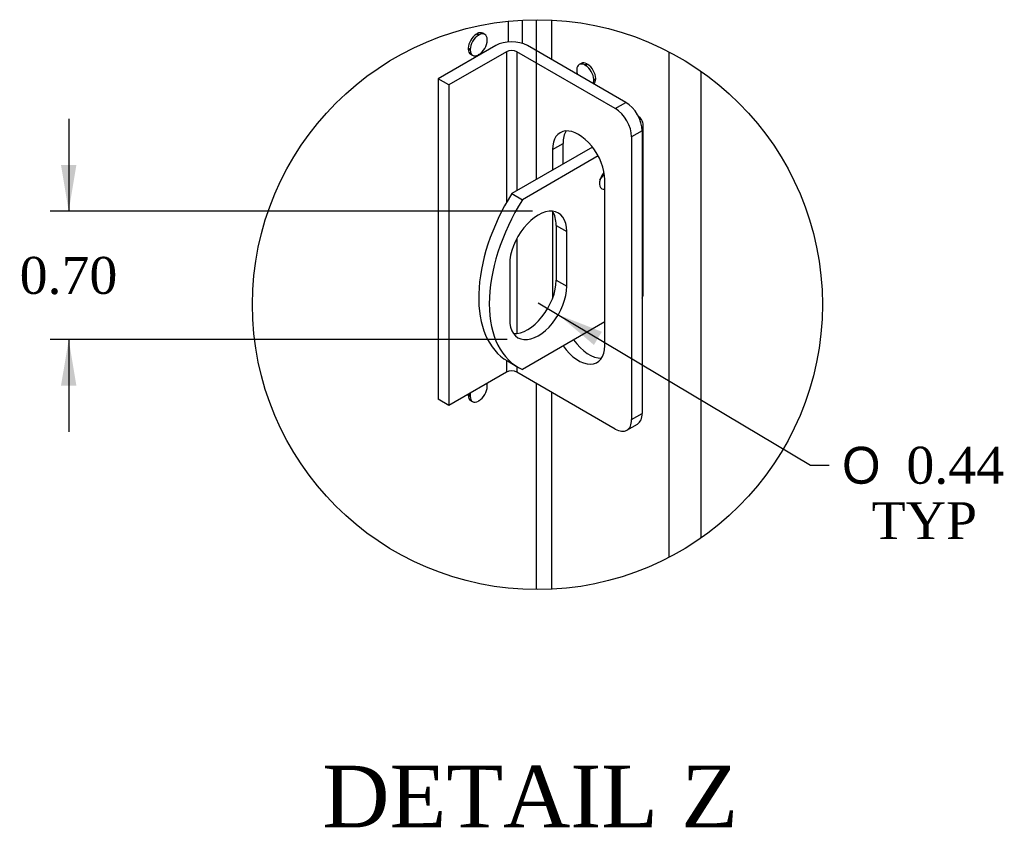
# Model space of a CAD drawing. Header units: inches. Extents: x 1 to 150, y -1 to 99.
# Tile 26 of 29: x 71 to 87, y 72 to 85. Entities that reach past the tile are written whole.
import ezdxf
from ezdxf.enums import TextEntityAlignment as Align
from ezdxf.lldxf.tags import DXFTag

# ---------------------------------------------------------------- set-up
doc = ezdxf.new("R2010")
doc.units = ezdxf.units.IN
doc.header["$MEASUREMENT"] = 0
for name, color, linetype in [('COM40599-1', 7, 'Continuous'), ('COM40599-2', 7, 'Continuous'), ('COM48541', 7, 'Continuous'), ('COM48553', 7, 'Continuous'), ('Default', 7, 'Continuous')]:
    doc.layers.add(name, color=color, linetype=linetype)
doc.styles.add('SEACAD_Solid_Edge_ANSI1_Symbols', font='txt')
doc.styles.add('SEACAD_Times_New_Roman', font='times.ttf')
tags = doc.linetypes.add('CENTER2', pattern=[1.125, 0.75, -0.125, 0.125, -0.125]).pattern_tags.tags
tags[10:11] = [DXFTag(74, 4), DXFTag(75, 0), DXFTag(340, '0'), DXFTag(46, 0.0), DXFTag(50, 0.0), DXFTag(44, 0.0), DXFTag(45, 0.0)]
tags[8:9] = [DXFTag(74, 4), DXFTag(75, 0), DXFTag(340, '0'), DXFTag(46, 0.0), DXFTag(50, 0.0), DXFTag(44, 0.0), DXFTag(45, 0.0)]
tags[6:7] = [DXFTag(74, 4), DXFTag(75, 0), DXFTag(340, '0'), DXFTag(46, 0.0), DXFTag(50, 0.0), DXFTag(44, 0.0), DXFTag(45, 0.0)]
tags[4:5] = [DXFTag(74, 4), DXFTag(75, 0), DXFTag(340, '0'), DXFTag(46, 0.0), DXFTag(50, 0.0), DXFTag(44, 0.0), DXFTag(45, 0.0)]
doc.dimstyles.new('HAMMOND_(STH_-_120x80)', dxfattribs={"dimtxt": 0.6, "dimasz": 0.75, "dimexe": 0.3, "dimexo": 0.3, "dimgap": 0.15, "dimtad": 0, "dimtih": 1, "dimtoh": 1, "dimzin": 0, "dimdsep": 46, "dimtxsty": 'SEACAD_Times_New_Roman', "dimblk1": '_SE_FILLED', "dimblk2": '_SE_FILLED', "dimsah": 1, "dimcen": 0.3, "dimadec": 0, "dimazin": 0, "dimtfac": 0.8, "dimtofl": 0, "dimtmove": 1, "dimatfit": 3, "dimfxl": 1, "dimtolj": 1, "dimtzin": 0, "dimarcsym": 0})

# ---------------------------------------------------------------- blocks, each defined once
blk = doc.blocks.new('SE10')
at = {"layer": 'COM40599-1', "color": 7, "linetype": 'Continuous'}
for p, q in [((81.188, 80.905), (81.188, 83.661)), ((80.363, 83.296), (79.054, 82.54)), ((80.456, 83.151), (79.225, 82.441)), ((79.054, 82.54), (79.225, 82.441)), ((79.774, 82.022), (79.946, 81.923)), ((79.774, 82.022), (79.774, 81.133)), ((79.946, 81.034), (79.946, 81.923)), ((79.019, 81.388), (79.019, 80.499)), ((79.774, 81.133), (79.946, 81.034)), ((80.562, 80.457), (79.225, 79.685)), ((78.981, 79.821), (79.153, 79.722))]:
    blk.add_line(p, q, dxfattribs=at)
for centre, major_axis, start_param, end_param in [((80.825, 83.661), (-0.363, 0), 2.819412, 3.805389), ((80.608, 82.781), (-0.094, -0.162), 4.380683, 6.283185), ((80.437, 82.88), (0.094, 0.162), 4.30061, 4.990403), ((80.106, 81.77), (1.125, 1.949), 1.508132, 3.141593), ((80.608, 82.781), (-0.094, -0.162), 0, 0.425932), ((80.278, 81.67), (1.125, 1.949), 1.508132, 3.204257), ((79.482, 81.656), (-0.328, -0.568), 2.356194, 5.497787), ((79.31, 81.755), (-0.328, -0.568), 2.356194, 2.876363), ((79.31, 80.866), (0.328, 0.568), 3.406823, 5.497787), ((79.482, 80.766), (0.328, 0.568), 2.356194, 5.497787), ((80.825, 80.905), (-0.363, 0), 2.832299, 3.141593)]:
    blk.add_ellipse(centre, major_axis=major_axis, ratio=0.57735, start_param=start_param, end_param=end_param, dxfattribs=at)
at = {"layer": 'COM40599-2', "color": 7, "linetype": 'Continuous'}
for p, q in [((78.793, 84.944), (77.857, 84.404)), ((80.906, 84.021), (79.306, 84.944)), ((78.965, 84.845), (78.029, 84.305)), ((78.965, 84.845), (78.965, 82.391)), ((79.134, 84.845), (79.134, 82.586)), ((80.734, 83.921), (79.134, 84.845)), ((77.857, 84.404), (77.857, 79.199)), ((78.029, 84.305), (77.857, 84.404)), ((78.029, 84.305), (78.029, 79.1)), ((80.734, 83.921), (80.906, 84.021)), ((81.171, 83.561), (80.999, 83.462)), ((81.171, 83.561), (81.171, 78.969)), ((79.713, 83.255), (79.885, 83.355)), ((79.885, 83.02), (79.885, 83.355)), ((80.999, 83.462), (80.999, 78.869)), ((79.713, 83.255), (79.713, 82.921)), ((80.562, 80.071), (80.562, 82.765)), ((79.713, 82.252), (79.713, 80.834)), ((79.134, 81.809), (79.134, 80.269)), ((78.965, 79.831), (78.965, 79.64)), ((79.134, 79.732), (79.134, 79.64)), ((78.965, 79.64), (78.029, 79.1)), ((80.734, 78.716), (79.134, 79.64)), ((78.029, 79.1), (77.857, 79.199)), ((80.999, 78.869), (81.171, 78.969)), ((80.921, 78.698), (81.093, 78.797))]:
    blk.add_line(p, q, dxfattribs=at)
for centre, major_axis, start_param, end_param in [((79.049, 84.796), (-0.363, 0), 3.926991, 5.497787), ((79.049, 84.796), (-0.12, 0), 3.926991, 5.497787), ((80.906, 83.714), (-0.187, 0.325), 3.926991, 5.497787), ((80.734, 83.615), (0.187, -0.325), 0.785398, 2.356194), ((80.138, 83.01), (0.3, -0.52), 0.785398, 3.926991), ((80.309, 83.11), (0.3, -0.52), 3.432037, 3.926991), ((80.309, 80.415), (-0.3, 0.52), 1.721912, 2.851148), ((80.138, 80.316), (-0.3, 0.52), 1.721912, 3.926991), ((79.049, 79.591), (0.12, 0), 0.785398, 2.356194), ((80.734, 79.022), (-0.187, 0.325), 2.356194, 3.926991), ((80.906, 79.122), (-0.188, 0.325), 3.141593, 3.926991)]:
    blk.add_ellipse(centre, major_axis=major_axis, ratio=0.57735, start_param=start_param, end_param=end_param, dxfattribs=at)
at = {"layer": 'COM48541', "color": 7, "linetype": 'Continuous'}
for p, q in [((81.61, 76.632), (81.61, 84.84)), ((80.179, 84.655), (80.148, 84.637)), ((80.241, 84.63), (80.272, 84.648)), ((80.241, 84.624), (80.272, 84.642)), ((80.241, 84.63), (80.241, 84.624)), ((80.241, 84.624), (80.251, 84.618)), ((80.251, 84.624), (80.283, 84.642)), ((80.251, 84.618), (80.251, 84.624)), ((80.272, 84.648), (80.272, 84.642)), ((80.272, 84.642), (80.278, 84.639)), ((80.112, 84.55), (80.107, 84.553)), ((80.107, 84.541), (80.112, 84.544)), ((80.107, 84.541), (80.112, 84.538)), ((80.112, 84.538), (80.112, 84.55)), ((82.128, 76.946), (82.128, 84.525)), ((80.38, 84.383), (80.411, 84.402)), ((80.385, 84.392), (80.38, 84.395)), ((80.38, 84.395), (80.38, 84.383)), ((80.38, 84.383), (80.385, 84.38)), ((80.385, 84.392), (80.417, 84.411)), ((80.385, 84.38), (80.417, 84.399)), ((80.411, 84.408), (80.411, 84.402)), ((80.411, 84.402), (80.417, 84.399))]:
    blk.add_line(p, q, dxfattribs=at)
for centre, major_axis, start_param, end_param in [((80.246, 84.466), (0.098, -0.17), 2.394372, 3.888814), ((80.278, 84.485), (0.098, -0.17), 2.394372, 3.141593), ((80.246, 84.466), (-0.098, 0.17), 3.965168, 5.45961), ((80.278, 84.485), (-0.098, 0.17), 3.965168, 5.45961), ((80.246, 84.466), (0.098, -0.17), 3.965168, 4.34351), ((80.246, 84.466), (-0.098, 0.17), 3.510471, 3.888814), ((80.278, 84.485), (-0.098, 0.17), 3.240809, 3.888814)]:
    blk.add_ellipse(centre, major_axis=major_axis, ratio=0.57735, start_param=start_param, end_param=end_param, dxfattribs=at)
at = {"layer": 'COM48553', "color": 7, "linetype": 'Continuous'}
for p, q in [((78.993, 85.34), (78.993, 85.003)), ((79.222, 85.358), (79.222, 84.98)), ((79.45, 85.365), (79.45, 82.769)), ((79.696, 85.359), (79.696, 84.719)), ((78.51, 85.114), (78.478, 85.132)), ((78.483, 85.129), (78.488, 85.132)), ((78.52, 85.12), (78.488, 85.138)), ((78.488, 85.132), (78.488, 85.138)), ((78.52, 85.114), (78.488, 85.132)), ((78.51, 85.114), (78.51, 85.108)), ((78.51, 85.108), (78.52, 85.114)), ((78.52, 85.114), (78.52, 85.12)), ((78.613, 85.127), (78.581, 85.145)), ((78.654, 85.043), (78.649, 85.04)), ((78.649, 85.04), (78.649, 85.027)), ((78.654, 85.03), (78.649, 85.033)), ((78.649, 85.027), (78.654, 85.03)), ((78.376, 84.882), (78.344, 84.901)), ((78.344, 84.888), (78.349, 84.891)), ((78.376, 84.87), (78.344, 84.888)), ((78.349, 84.891), (78.349, 84.898)), ((78.381, 84.873), (78.349, 84.891)), ((78.381, 84.885), (78.376, 84.882)), ((78.376, 84.87), (78.381, 84.873)), ((78.381, 84.873), (78.381, 84.885)), ((78.385, 84.805), (78.417, 84.786)), ((78.52, 84.805), (78.51, 84.799)), ((78.51, 84.799), (78.51, 84.793)), ((78.52, 84.799), (78.515, 84.802)), ((78.52, 84.799), (78.52, 84.805)), ((78.654, 79.419), (78.649, 79.416)), ((78.649, 79.416), (78.649, 79.403)), ((78.654, 79.406), (78.649, 79.409)), ((78.649, 79.403), (78.654, 79.406)), ((79.45, 79.458), (79.45, 76.107)), ((78.376, 79.258), (78.344, 79.277)), ((78.344, 79.264), (78.349, 79.267)), ((78.376, 79.246), (78.344, 79.264)), ((78.349, 79.267), (78.349, 79.274)), ((78.381, 79.249), (78.349, 79.267)), ((78.381, 79.261), (78.376, 79.258)), ((78.376, 79.246), (78.381, 79.249)), ((78.381, 79.249), (78.381, 79.261)), ((78.385, 79.181), (78.417, 79.162)), ((78.52, 79.181), (78.51, 79.175)), ((78.51, 79.175), (78.51, 79.169)), ((78.52, 79.175), (78.515, 79.178)), ((78.52, 79.175), (78.52, 79.181)), ((79.696, 79.316), (79.696, 76.112))]:
    blk.add_line(p, q, dxfattribs=at)
for centre, major_axis, start_param, end_param in [((78.483, 84.975), (-0.098, -0.17), 3.965168, 5.45961), ((78.515, 84.956), (-0.098, -0.17), 3.965168, 5.45961), ((78.483, 84.975), (-0.098, -0.17), 3.141593, 3.888814), ((78.515, 84.956), (-0.098, -0.17), 2.394372, 3.888814), ((78.515, 84.956), (0.098, 0.17), 3.965168, 5.45961), ((78.483, 84.975), (0.098, 0.17), 2.394372, 3.141593), ((78.515, 84.956), (0.098, 0.17), 2.394372, 3.888814), ((78.515, 79.332), (0.098, 0.17), 3.965168, 5.45961), ((78.515, 79.332), (-0.098, -0.17), 2.394372, 2.658487), ((78.483, 79.351), (-0.098, -0.17), -0.854155, -0.823575), ((78.483, 79.351), (0.098, 0.17), 2.394372, 3.141593), ((78.515, 79.332), (-0.098, -0.17), 5.195494, 5.45961), ((78.515, 79.332), (0.098, 0.17), 2.394372, 3.888814)]:
    blk.add_ellipse(centre, major_axis=major_axis, ratio=0.57735, start_param=start_param, end_param=end_param, dxfattribs=at)
blk = doc.blocks.new('DMBLK453')
at = {"layer": 'Default', "linetype": 'Continuous'}
for points in [[(71.731, 83.004), (71.856, 82.254), (71.981, 83.004)], [(71.731, 79.418), (71.981, 79.418), (71.856, 80.168)]]:
    blk.add_hatch(color=7, dxfattribs=at).paths.add_polyline_path(points)
at = {"layer": 'Default', "color": 7, "linetype": 'Continuous'}
for p, q in [((71.856, 83.754), (71.856, 82.254)), ((79.389, 82.254), (71.556, 82.254)), ((78.975, 80.168), (71.556, 80.168)), ((71.856, 80.168), (71.856, 78.668))]:
    blk.add_line(p, q, dxfattribs=at)
at = {"layer": 'Default', "color": 7, "linetype": 'Continuous', "style": 'SEACAD_Times_New_Roman'}
blk.add_text('0.70', height=0.6, dxfattribs=at).set_placement((71.06, 81.511), align=Align.TOP_LEFT)
blk = doc.blocks.new('_SE_FILLED')
at = {"color": 0}
blk.add_line((0, 0), (-1, 0), dxfattribs=at)
blk.add_solid([(0, 0), (-1, -0.1665), (-1, 0.1665), (0, 0)], dxfattribs=at)
blk = doc.blocks.new('DMBLK454')
at = {"layer": 'Default', "linetype": 'Continuous'}
blk.add_hatch(color=7, dxfattribs=at).paths.add_polyline_path([(80.515, 80.296), (79.807, 80.573), (80.387, 80.081)])
at = {"layer": 'Default', "color": 7, "linetype": 'Continuous'}
for p, q in [((79.482, 80.766), (83.907, 78.127)), ((83.907, 78.127), (84.207, 78.127))]:
    blk.add_line(p, q, dxfattribs=at)
for s, style, p in [('O', 'SEACAD_Solid_Edge_ANSI1_Symbols', (84.417, 78.427)), ('0.44', 'SEACAD_Times_New_Roman', (85.462, 78.427)), ('TYP', 'SEACAD_Times_New_Roman', (84.897, 77.527))]:
    blk.add_text(s, height=0.6, dxfattribs=dict(at, style=style)).set_placement(p, align=Align.TOP_LEFT)

msp = doc.modelspace()

# ---------------------------------------------------------------- linework, layer by layer
at = {"color": 7, "linetype": 'CENTER2'}
msp.add_circle((79.469, 80.736), 4.629, dxfattribs=at)

# ---------------------------------------------------------------- block references
at = {"layer": 'Default'}
msp.add_blockref('SE10', (0, 0), dxfattribs=at)

# ---------------------------------------------------------------- texts
at = {"layer": 'Default', "color": 7, "linetype": 'Continuous', "style": 'SEACAD_Times_New_Roman'}
msp.add_text('DETAIL Z', height=1, dxfattribs=at).set_placement((75.976, 73.246), align=Align.TOP_LEFT)

# ---------------------------------------------------------------- dimensions: what is measured, and where the dimension line sits
at = {"layer": 'Default', "color": 7, "linetype": 'Continuous'}
dim = msp.add_linear_dim(base=(71.856, 80.168), p1=(79.689, 82.254), p2=(79.275, 80.168), angle=90, text='\\A1;<>', dimstyle='HAMMOND_(STH_-_120x80)', override={"dimlfac": 0.333333, "dimtmove": 0}, dxfattribs=at)
dim.commit()
dim.dimension.update_dxf_attribs({"geometry": 'DMBLK453', "text_midpoint": (71.856, 81.211), "dimtype": 160})
dim = msp.add_radius_dim(center=(79.482, 80.766), mpoint=(79.807, 80.573), text='\\A1;<>\\PTYP', dimstyle='HAMMOND_(STH_-_120x80)', override={"dimlfac": 0.333333, "dimtmove": 0}, dxfattribs=at)
dim.commit()
dim.dimension.update_dxf_attribs({"geometry": 'DMBLK454', "text_midpoint": (84.207, 78.127), "dimtype": 164})

doc.saveas('drawing.dxf')
